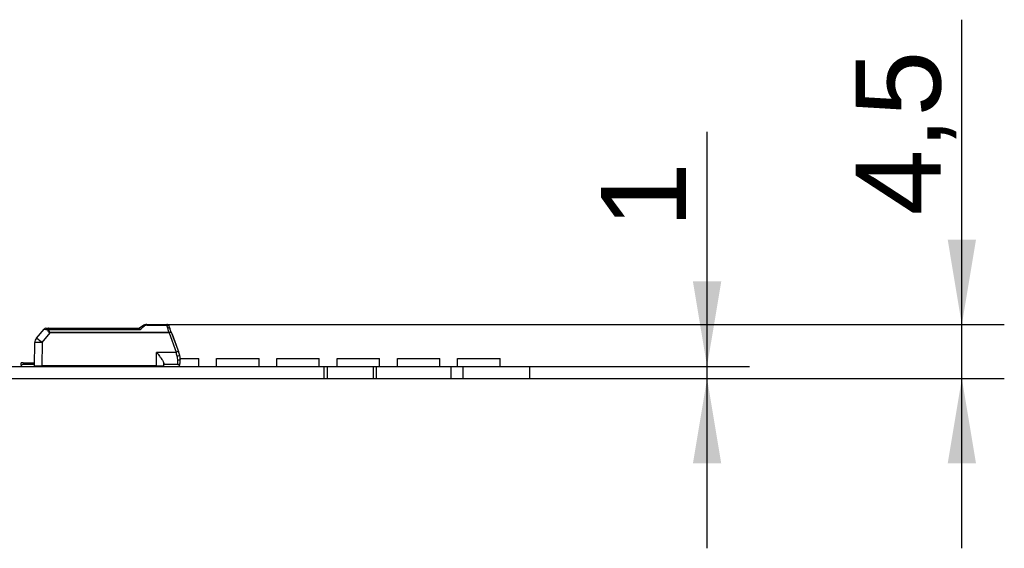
# Model space of a CAD drawing. Header units: millimetres. Extents: x 10 to 580, y 10 to 410.
# Tile 18 of 20: x 407 to 447, y 279 to 300. Entities that reach past the tile are written whole.
import ezdxf
from ezdxf.enums import TextEntityAlignment as Align

# ---------------------------------------------------------------- set-up
doc = ezdxf.new("R2010")
doc.units = ezdxf.units.MM
doc.layers.add('Default', color=7, linetype='Continuous')
doc.layers.add('LINLED_560X24MM_', color=7, linetype='Continuous')
doc.styles.add('SEACAD_Arial', font='arial.ttf')
doc.dimstyles.new('ISO', dxfattribs={"dimtxt": 3.5, "dimasz": 3.5, "dimexe": 1.75, "dimexo": 0, "dimgap": 0.875, "dimtad": 1, "dimlfac": 2, "dimtxsty": 'SEACAD_Arial', "dimblk1": '_SE_FILLED', "dimblk2": '_SE_FILLED', "dimsah": 1, "dimcen": 1.75, "dimadec": 0, "dimazin": 0, "dimtfac": 0.5, "dimtdec": 3, "dimtmove": 0, "dimatfit": 3, "dimfxl": 1, "dimarcsym": 0})

# ---------------------------------------------------------------- blocks, each defined once
blk = doc.blocks.new('SE')
at = {"layer": 'LINLED_560X24MM_', "color": 7, "linetype": 'Continuous'}
for p, q in [((407.712, 287.74), (407.826, 287.74)), ((407.826, 287.74), (411.563, 287.74)), ((407.826, 287.685), (407.826, 287.74)), ((411.704, 287.838), (411.563, 287.74)), ((411.874, 287.89), (412.694, 287.89)), ((411.874, 287.89), (411.874, 287.868)), ((411.874, 287.868), (412.694, 287.868)), ((412.694, 287.868), (412.694, 287.89)), ((412.731, 287.744), (412.694, 287.868)), ((407.324, 287.334), (407.635, 287.705)), ((407.554, 287.143), (407.89, 287.544)), ((407.826, 287.685), (411.593, 287.685)), ((412.784, 287.566), (407.89, 287.566)), ((407.89, 287.566), (407.89, 287.544)), ((412.784, 287.544), (407.89, 287.544)), ((412.784, 287.544), (412.784, 287.566)), ((412.784, 287.544), (413.075, 286.745)), ((412.878, 287.577), (413.169, 286.778)), ((412.909, 287.491), (413.073, 287.041)), ((407.246, 286.19), (407.254, 287.144)), ((407.553, 287.144), (407.548, 286.19)), ((412.271, 286.745), (413.075, 286.745)), ((412.271, 286.19), (412.271, 286.744)), ((413.122, 286.583), (413.132, 286.587)), ((413.216, 286.649), (413.169, 286.778)), ((358.821, 286.165), (419.171, 286.165)), ((406.771, 286.315), (406.696, 286.315)), ((406.696, 286.215), (406.696, 286.315)), ((406.696, 286.215), (406.696, 286.165)), ((406.771, 286.315), (407.247, 286.315)), ((406.771, 286.315), (406.771, 286.24)), ((407.246, 286.24), (406.771, 286.24)), ((407.246, 286.19), (407.548, 286.19)), ((412.271, 286.19), (407.548, 286.19)), ((409.046, 286.165), (409.046, 286.19)), ((409.779, 286.165), (409.779, 286.19)), ((411.529, 286.165), (411.529, 286.19)), ((411.594, 286.19), (411.592, 286.184)), ((412.006, 286.165), (412.006, 286.19)), ((412.071, 286.19), (412.046, 286.165)), ((412.271, 286.19), (412.571, 286.19)), ((412.371, 286.19), (412.371, 286.165)), ((412.571, 286.19), (412.571, 286.284)), ((413.146, 286.24), (412.571, 286.24)), ((413.146, 286.24), (412.571, 286.24)), ((413.146, 286.24), (413.146, 286.412)), ((413.221, 286.274), (413.221, 286.215)), ((413.221, 286.165), (413.221, 286.215)), ((413.245, 286.49), (414.012, 286.49)), ((413.246, 286.34), (413.246, 286.478)), ((414.012, 286.165), (414.012, 286.49)), ((414.745, 286.49), (416.495, 286.49)), ((414.745, 286.165), (414.745, 286.49)), ((416.495, 286.165), (416.495, 286.49)), ((417.228, 286.49), (418.978, 286.49)), ((417.228, 286.165), (417.228, 286.49)), ((418.978, 286.165), (418.978, 286.49)), ((419.171, 286.165), (419.171, 285.665)), ((419.171, 286.165), (419.296, 286.165)), ((419.296, 286.165), (419.296, 285.665)), ((419.296, 286.165), (421.196, 286.165)), ((419.711, 286.49), (421.461, 286.49)), ((419.711, 286.165), (419.711, 286.49)), ((421.196, 286.165), (421.196, 285.665)), ((421.196, 286.165), (421.321, 286.165)), ((421.321, 286.165), (421.321, 285.665)), ((421.321, 286.165), (424.396, 286.165)), ((421.461, 286.165), (421.461, 286.49)), ((422.194, 286.49), (423.944, 286.49)), ((422.194, 286.165), (422.194, 286.49)), ((423.944, 286.165), (423.944, 286.49)), ((424.396, 286.165), (424.396, 285.665)), ((424.396, 286.165), (424.896, 286.165)), ((424.677, 286.49), (426.427, 286.49)), ((424.677, 286.165), (424.677, 286.49)), ((424.896, 286.165), (424.896, 285.665)), ((424.896, 286.165), (427.646, 286.165)), ((426.427, 286.165), (426.427, 286.49)), ((427.646, 286.165), (427.646, 285.665)), ((358.821, 285.665), (419.171, 285.665)), ((419.171, 285.665), (419.296, 285.665)), ((419.296, 285.665), (421.196, 285.665)), ((421.196, 285.665), (421.321, 285.665)), ((421.321, 285.665), (424.396, 285.665)), ((424.396, 285.665), (424.896, 285.665)), ((424.896, 285.665), (427.646, 285.665))]:
    blk.add_line(p, q, dxfattribs=at)
for centre, radius, start, end in [((407.713, 287.639), 0.101, 90.3214, 139.679), ((400.475, 301.144), 17.457, 309.5581, 310.2759), ((411.874, 287.59), 0.3, 90.0001, 124.507), ((411.857, 287.626), 0.261, 108.3318, 124.8889), ((411.877, 287.69), 0.179, 90.9578, 130.6125), ((412.694, 287.79), 0.1, 20.0005, 89.9999), ((407.625, 285.888), 5.514, 19.4402, 20.5594), ((404.928, 284.766), 8.432, 19.4709, 20.5294), ((407.554, 287.141), 0.3, 140, 179.5), ((408.385, 291.306), 3.678, 258.2376, 260.576), ((407.843, 287.47), 0.216, 94.4693, 106.0575), ((414.117, 283.954), 2.979, 108.5546, 110.4736), ((372.397, 274.795), 42.397, 16.1436, 16.3709), ((412.531, 286.413), 0.615, 359.9594, 16.0983), ((412.746, 286.478), 0.5, 0.0032, 20.0029), ((406.771, 286.115), 0.125, 90, 126.8699), ((407.721, 286.465), 0.3, 270, 293.5565), ((411.696, 286.465), 0.3, 246.4435, 249.7036), ((411.696, 286.465), 0.3, 249.7036, 270), ((413.146, 286.34), 0.1, 270, 0), ((413.146, 286.115), 0.125, 53.1301, 90)]:
    blk.add_arc(centre, radius, start, end, dxfattribs=at)
for centre, major_axis, ratio, start_param, end_param in [((407.554, 287.141), (-0.23, 0.193), 0.006685, 4.720219, 6.283185), ((412.784, 287.543), (0.094, 0.0342), 0.0082, 0, 1.567895), ((407.554, 287.141), (0.3, -0.003), 0.008726, 1.573617, 3.141593)]:
    blk.add_ellipse(centre, major_axis=major_axis, ratio=ratio, start_param=start_param, end_param=end_param, dxfattribs=at)
for points, knots in [([(407.826, 287.74), (407.817, 287.74), (407.808, 287.734), (407.792, 287.712), (407.786, 287.696), (407.783, 287.677)], [0, 0, 0, 0, 0.5, 0.5, 1, 1, 1, 1]), ([(411.593, 287.685), (411.59, 287.691), (411.586, 287.704), (411.579, 287.718), (411.574, 287.729), (411.57, 287.736), (411.566, 287.74), (411.564, 287.74), (411.563, 287.74)], [0, 0, 0, 0, 0.20474, 0.394141, 0.568268, 0.727202, 0.87106, 1, 1, 1, 1]), ([(412.694, 287.868), (412.715, 287.871), (412.736, 287.869), (412.77, 287.853), (412.782, 287.84), (412.788, 287.825)], [0, 0, 0, 0, 0.5, 0.5, 1, 1, 1, 1]), ([(412.825, 287.723), (412.819, 287.734), (412.806, 287.742), (412.773, 287.749), (412.752, 287.749), (412.731, 287.744)], [0, 0, 0, 0, 0.5, 0.5, 1, 1, 1, 1]), ([(412.784, 287.566), (412.779, 287.582), (412.769, 287.615), (412.755, 287.661), (412.743, 287.705), (412.735, 287.731), (412.731, 287.744)], [0, 0, 0, 0, 0.264161, 0.518866, 0.764137, 1, 1, 1, 1]), ([(407.89, 287.544), (407.876, 287.549), (407.849, 287.56), (407.805, 287.605), (407.792, 287.647), (407.783, 287.677)], [0, 0, 0, 0, 0.235372, 0.457314, 1, 1, 1, 1]), ([(407.826, 287.685), (407.827, 287.672), (407.829, 287.65), (407.837, 287.618), (407.849, 287.592), (407.867, 287.573), (407.882, 287.568), (407.89, 287.566)], [0, 0, 0, 0, 0.272042, 0.497908, 0.684926, 0.845835, 1, 1, 1, 1]), ([(412.878, 287.577), (412.876, 287.581), (412.866, 287.582), (412.831, 287.578), (412.808, 287.572), (412.784, 287.566)], [0, 0, 0, 0, 0.5, 0.5, 1, 1, 1, 1]), ([(412.271, 286.744), (412.311, 286.692), (412.378, 286.605), (412.475, 286.476), (412.551, 286.362), (412.565, 286.308), (412.571, 286.284)], [0, 0, 0, 0, 0.294755, 0.499673, 0.776792, 1, 1, 1, 1]), ([(413.132, 286.587), (413.157, 286.596), (413.18, 286.608), (413.211, 286.631), (413.218, 286.642), (413.216, 286.649)], [0, 0, 0, 0, 0.5, 0.5, 1, 1, 1, 1]), ([(413.246, 286.478), (413.246, 286.461), (413.235, 286.444), (413.198, 286.419), (413.172, 286.412), (413.146, 286.412)], [0, 0, 0, 0, 0.5, 0.5, 1, 1, 1, 1])]:
    blk.add_open_spline(points, degree=3, knots=knots, dxfattribs=at)
blk.add_open_spline([(411.761, 287.825), (411.738, 287.842), (411.717, 287.846), (411.704, 287.838)], degree=3, dxfattribs=at)
blk = doc.blocks.new('DMBLK26')
at = {"layer": 'Default', "linetype": 'Continuous'}
for points in [[(435.543, 289.665), (434.376, 289.665), (434.959, 286.165)], [(435.543, 282.165), (434.959, 285.665), (434.376, 282.165)]]:
    blk.add_hatch(color=7, dxfattribs=at).paths.add_polyline_path(points)
at = {"layer": 'Default', "color": 7, "linetype": 'Continuous'}
for p, q in [((434.959, 278.665), (434.959, 295.835)), ((427.646, 286.165), (436.709, 286.165)), ((427.646, 285.665), (436.709, 285.665))]:
    blk.add_line(p, q, dxfattribs=at)
at = {"layer": 'Default', "color": 7, "linetype": 'Continuous', "style": 'SEACAD_Arial'}
blk.add_text('1', height=3.5, rotation=90, dxfattribs=at).set_placement((430.584, 291.87), align=Align.TOP_LEFT)
blk = doc.blocks.new('_SE_FILLED')
at = {"color": 0}
blk.add_line((0, 0), (-1, 0), dxfattribs=at)
blk.add_solid([(0, 0), (-1, -0.1665), (-1, 0.1665), (0, 0)], dxfattribs=at)
blk = doc.blocks.new('DMBLK27')
at = {"layer": 'Default', "linetype": 'Continuous'}
for points in [[(446.043, 291.39), (444.876, 291.39), (445.459, 287.89)], [(446.043, 282.165), (445.459, 285.665), (444.876, 282.165)]]:
    blk.add_hatch(color=7, dxfattribs=at).paths.add_polyline_path(points)
at = {"layer": 'Default', "color": 7, "linetype": 'Continuous'}
for p, q in [((445.459, 278.665), (445.459, 300.458)), ((412.694, 287.89), (447.209, 287.89)), ((419.171, 285.665), (447.209, 285.665))]:
    blk.add_line(p, q, dxfattribs=at)
at = {"layer": 'Default', "color": 7, "linetype": 'Continuous', "style": 'SEACAD_Arial'}
blk.add_text('4,5', height=3.5, rotation=90, dxfattribs=at).set_placement((441.084, 292.385), align=Align.TOP_LEFT)

msp = doc.modelspace()

# ---------------------------------------------------------------- block references
at = {"layer": 'Default'}
msp.add_blockref('SE', (0, 0), dxfattribs=at)

# ---------------------------------------------------------------- dimensions: what is measured, and where the dimension line sits
at = {"layer": 'Default', "color": 7, "linetype": 'Continuous'}
dim = msp.add_linear_dim(base=(445.4593655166, 287.8903836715), p1=(419.1708635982, 285.6653836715), p2=(412.6938238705, 287.8903836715), angle=90, text='\\A1;<>', dimstyle='ISO', override={"dimdec": 1}, dxfattribs=at)
dim.commit()
dim.dimension.update_dxf_attribs({"geometry": 'DMBLK27', "text_midpoint": (445.4593655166, 291.1597696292), "dimtype": 160})
dim = msp.add_linear_dim(base=(434.9594, 285.6654), p1=(427.6459, 285.6654), p2=(427.6459, 286.1654), angle=90, text='\\A1;<>', dimstyle='ISO', dxfattribs=at)
dim.commit()
dim.dimension.update_dxf_attribs({"geometry": 'DMBLK26', "text_midpoint": (434.9594, 290.6454), "dimtype": 161})

doc.saveas('drawing.dxf')
